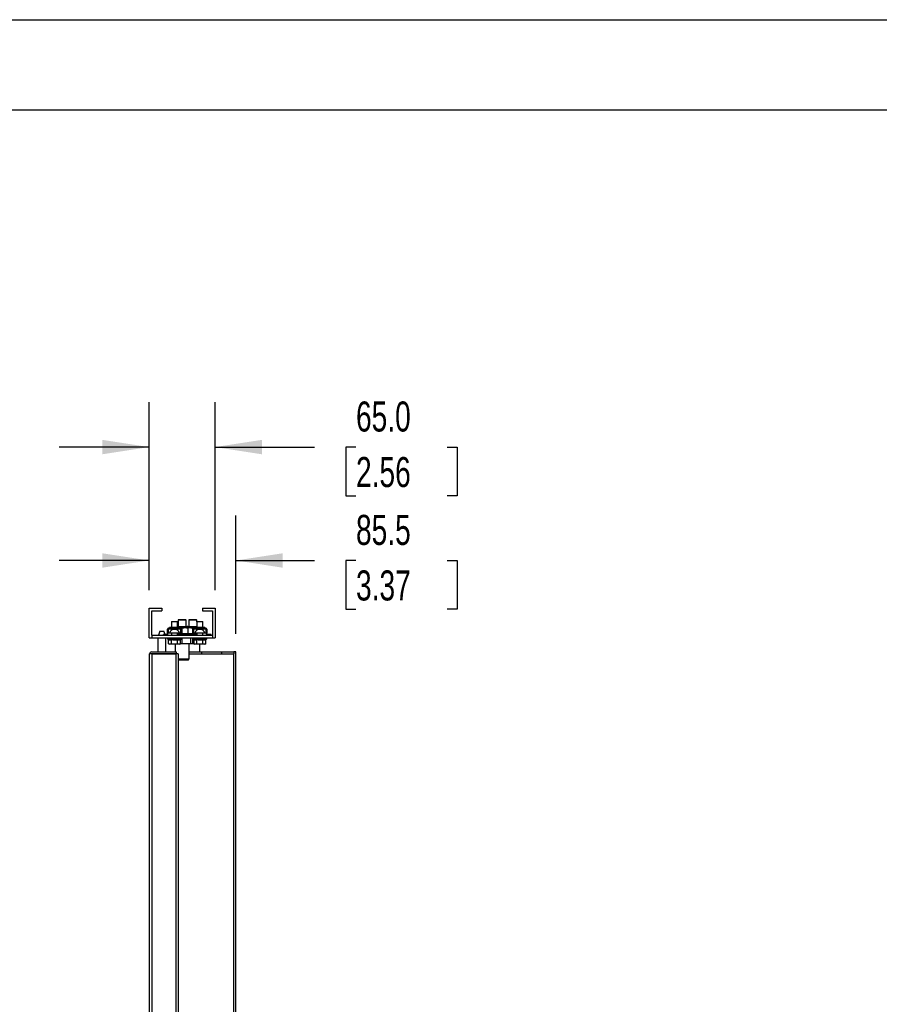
# Model space of a CAD drawing. Header units: millimetres. Extents: x 0 to 3912, y 0 to 3023.
# Tile 13 of 18: x 2216 to 3064, y 2051 to 3023. Entities that reach past the tile are written whole.
import ezdxf

# ---------------------------------------------------------------- set-up
doc = ezdxf.new("R2010")
doc.units = ezdxf.units.MM
doc.header["$LTSCALE"] = 14
doc.layers.add('DIMENSIONS', color=140, linetype='Continuous', lineweight=25)
doc.layers.add('TEXT', color=140, linetype='Continuous', lineweight=25)
doc.styles.add('SLDTEXTSTYLE0', font='TXT', dxfattribs={"width": 0.7})
doc.dimstyles.new('SLDDIMSTYLE0', dxfattribs={"dimtxt": 30.212109, "dimasz": 46.228, "dimexe": 0, "dimexo": 0.0625, "dimgap": 7.553027, "dimtad": 0, "dimtih": 1, "dimtoh": 1, "dimdec": 1, "dimrnd": 1e-09, "dimzin": 4, "dimdsep": 46, "dimtxsty": 'SLDTEXTSTYLE0', "dimsah": 1, "dimcen": 0.09, "dimadec": 0, "dimazin": 1, "dimtfac": 1, "dimtdec": 1, "dimtmove": 0, "dimatfit": 0, "dimfxl": 0, "dimfrac": 2, "dimtolj": 1, "dimtzin": 12, "dimarcsym": 0})
doc.dimstyles.new('SLDDIMSTYLE2', dxfattribs={"dimtxt": 30.212109, "dimasz": 46.228, "dimexe": 0, "dimexo": 0.0625, "dimgap": 7.553027, "dimtad": 0, "dimtih": 1, "dimtoh": 1, "dimdec": 1, "dimrnd": 1e-09, "dimzin": 12, "dimdsep": 46, "dimtxsty": 'SLDTEXTSTYLE0', "dimsah": 1, "dimcen": 0.09, "dimadec": 0, "dimazin": 3, "dimtfac": 1, "dimtdec": 1, "dimtmove": 0, "dimatfit": 0, "dimfxl": 0, "dimfrac": 2, "dimtolj": 1, "dimtzin": 12, "dimarcsym": 0})

# ---------------------------------------------------------------- blocks, each defined once
blk = doc.blocks.new('_D_12')
at = {"layer": 'DIMENSIONS'}
for p, q in [((2343.8, 2459.84), (2343.8, 2645.54)), ((2408.8, 2459.84), (2408.8, 2645.54)), ((2343.8, 2601.09), (2254.9, 2601.09)), ((2408.8, 2601.09), (2506.85, 2601.09)), ((2547.79, 2601.09), (2537.64, 2601.09)), ((2537.64, 2601.09), (2537.64, 2553.07)), ((2637.56, 2601.09), (2647.71, 2601.09)), ((2647.71, 2601.09), (2647.71, 2553.07)), ((2537.64, 2553.07), (2547.79, 2553.07)), ((2647.71, 2553.07), (2637.56, 2553.07))]:
    blk.add_line(p, q, dxfattribs=at)
for points in [[(2343.8, 2601.09), (2297.57, 2608.2), (2297.57, 2593.97)], [(2408.8, 2601.09), (2455.03, 2593.97), (2455.03, 2608.2)]]:
    blk.add_solid(points, dxfattribs=at)
at = {"layer": 'DIMENSIONS', "char_height": 29.633, "attachment_point": 1, "style": 'SLDTEXTSTYLE0'}
for s, insert in [('65.0', (2547.79, 2646.05)), ('2.56', (2547.79, 2591.27))]:
    blk.add_mtext(s, dxfattribs=dict(at, insert=insert))
blk = doc.blocks.new('_D_13')
at = {"layer": 'DIMENSIONS'}
for p, q in [((2343.8, 2459.84), (2343.8, 2533.69)), ((2429.3, 2416.84), (2429.3, 2533.69)), ((2343.8, 2489.24), (2254.9, 2489.24)), ((2429.3, 2489.24), (2506.85, 2489.24)), ((2547.79, 2489.24), (2537.64, 2489.24)), ((2537.64, 2489.24), (2537.64, 2441.22)), ((2637.56, 2489.24), (2647.71, 2489.24)), ((2647.71, 2489.24), (2647.71, 2441.22)), ((2537.64, 2441.22), (2547.79, 2441.22)), ((2647.71, 2441.22), (2637.56, 2441.22))]:
    blk.add_line(p, q, dxfattribs=at)
for points in [[(2343.8, 2489.24), (2297.57, 2496.35), (2297.57, 2482.12)], [(2429.3, 2489.24), (2475.53, 2482.12), (2475.53, 2496.35)]]:
    blk.add_solid(points, dxfattribs=at)
at = {"layer": 'DIMENSIONS', "char_height": 29.633, "attachment_point": 1, "style": 'SLDTEXTSTYLE0'}
for s, insert in [('85.5', (2547.79, 2534.2)), ('3.37', (2547.79, 2479.42))]:
    blk.add_mtext(s, dxfattribs=dict(at, insert=insert))
blk = doc.blocks.new('_D_14')
at = {"layer": 'DIMENSIONS'}
for p, q in [((2327.37, 1596.89), (2327.37, 1810.79)), ((2114.84, 1766.34), (2104.7, 1766.34)), ((2104.7, 1766.34), (2104.7, 1718.33)), ((2204.62, 1766.34), (2214.76, 1766.34)), ((2214.76, 1766.34), (2214.76, 1718.33)), ((2327.37, 1766.34), (2245.56, 1766.34)), ((2344.3, 1766.34), (2433.2, 1766.34)), ((2104.7, 1718.33), (2114.84, 1718.33)), ((2214.76, 1718.33), (2204.62, 1718.33))]:
    blk.add_line(p, q, dxfattribs=at)
for points in [[(2327.37, 1766.34), (2281.14, 1773.46), (2281.14, 1759.23)], [(2344.3, 1766.34), (2390.53, 1759.23), (2390.53, 1773.46)]]:
    blk.add_solid(points, dxfattribs=at)
at = {"layer": 'DIMENSIONS', "char_height": 29.633, "attachment_point": 1, "style": 'SLDTEXTSTYLE0'}
for s, insert in [('16.9', (2114.84, 1811.31)), ('0.67', (2114.84, 1756.53))]:
    blk.add_mtext(s, dxfattribs=dict(at, insert=insert))

msp = doc.modelspace()

# ---------------------------------------------------------------- linework, layer by layer
at = {"color": 7, "linetype": 'Continuous'}
msp.add_line((0.03, 3022.64), (3911.63, 3022.64), dxfattribs=at)
for p, q in [((2343.8, 2413.06), (2343.8, 2442.06)), ((2343.8, 2442.06), (2356.3, 2442.06)), ((2346.3, 2439.56), (2356.3, 2439.56)), ((2346.3, 2415.56), (2346.3, 2439.56)), ((2356.3, 2442.06), (2356.3, 2439.56)), ((2396.3, 2442.06), (2396.3, 2439.56)), ((2396.3, 2442.06), (2408.8, 2442.06)), ((2396.3, 2439.56), (2406.3, 2439.56)), ((2406.3, 2439.56), (2406.3, 2415.56)), ((2408.8, 2442.06), (2408.8, 2413.06)), ((2366.3, 2429.06), (2365.8, 2428.56)), ((2365.8, 2428.56), (2365.8, 2423.06)), ((2371.8, 2428.56), (2365.8, 2428.56)), ((2366.3, 2429.06), (2371.3, 2429.06)), ((2371.8, 2428.56), (2371.3, 2429.06)), ((2371.8, 2423.06), (2371.8, 2428.56)), ((2372.9, 2431.06), (2372.3, 2430.46)), ((2372.3, 2430.46), (2372.3, 2424.06)), ((2380.3, 2430.46), (2372.3, 2430.46)), ((2372.9, 2431.06), (2379.7, 2431.06)), ((2380.3, 2430.46), (2379.7, 2431.06)), ((2380.3, 2424.06), (2380.3, 2430.46)), ((2383.4, 2431.06), (2382.8, 2430.46)), ((2382.8, 2430.46), (2382.8, 2424.06)), ((2390.8, 2430.46), (2382.8, 2430.46)), ((2383.4, 2431.06), (2390.2, 2431.06)), ((2390.8, 2430.46), (2390.2, 2431.06)), ((2390.8, 2428.56), (2390.8, 2430.46)), ((2391.3, 2429.06), (2390.8, 2428.56)), ((2390.8, 2428.56), (2390.8, 2423.06)), ((2396.8, 2428.56), (2390.8, 2428.56)), ((2391.3, 2429.06), (2396.3, 2429.06)), ((2396.8, 2428.56), (2396.3, 2429.06)), ((2396.8, 2423.06), (2396.8, 2428.56)), ((2354.3, 2419.56), (2352.97, 2415.56)), ((2354.3, 2419.56), (2358.3, 2419.56)), ((2359.47, 2416.06), (2358.3, 2419.56)), ((2361.8, 2417.56), (2361.8, 2421.56)), ((2362.3, 2421.56), (2362.3, 2417.56)), ((2362.8, 2422.06), (2362.8, 2422.56)), ((2374.8, 2422.56), (2362.8, 2422.56)), ((2364.29, 2422.06), (2362.8, 2422.06)), ((2362.8, 2417.56), (2362.8, 2421.81)), ((2362.8, 2421.81), (2367.3, 2421.81)), ((2363.8, 2423.06), (2363.8, 2422.56)), ((2373.8, 2423.06), (2363.8, 2423.06)), ((2364.29, 2422.06), (2367.3, 2422.06)), ((2367.3, 2421.81), (2367.3, 2422.06)), ((2367.3, 2422.06), (2370.3, 2422.06)), ((2367.3, 2421.06), (2367.3, 2421.81)), ((2367.3, 2421.81), (2370.3, 2421.81)), ((2370.3, 2421.06), (2367.3, 2421.06)), ((2370.3, 2421.81), (2370.3, 2422.06)), ((2370.3, 2422.06), (2373.31, 2422.06)), ((2370.3, 2421.81), (2374.8, 2421.81)), ((2370.3, 2421.81), (2370.3, 2421.06)), ((2371.8, 2424.06), (2381.3, 2424.06)), ((2374.8, 2422.06), (2373.31, 2422.06)), ((2373.8, 2422.56), (2373.8, 2423.06)), ((2379.25, 2423.06), (2373.8, 2423.06)), ((2373.8, 2422.99), (2376.32, 2422.53)), ((2374.8, 2422.06), (2374.8, 2422.56)), ((2374.8, 2421.81), (2374.8, 2417.56)), ((2375.3, 2417.56), (2375.3, 2421.56)), ((2375.8, 2421.56), (2375.8, 2417.56)), ((2376.32, 2417.06), (2376.32, 2422.53)), ((2379.35, 2423.06), (2379.25, 2423.06)), ((2382.3, 2423.06), (2379.35, 2423.06)), ((2381.8, 2424.06), (2386.8, 2424.06)), ((2383.72, 2423.06), (2382.3, 2423.06)), ((2382.3, 2417.06), (2382.3, 2422.53)), ((2382.31, 2422.81), (2383.72, 2423.06)), ((2383.81, 2423.06), (2383.72, 2423.06)), ((2388.8, 2423.06), (2383.81, 2423.06)), ((2386.8, 2424.06), (2390.8, 2424.06)), ((2386.8, 2422.51), (2388.8, 2422.88)), ((2386.8, 2421.56), (2386.8, 2422.51)), ((2386.8, 2417.56), (2386.8, 2421.56)), ((2387.3, 2421.56), (2387.3, 2417.56)), ((2387.8, 2422.06), (2387.8, 2422.56)), ((2399.8, 2422.56), (2387.8, 2422.56)), ((2389.29, 2422.06), (2387.8, 2422.06)), ((2387.8, 2417.56), (2387.8, 2421.81)), ((2387.8, 2421.81), (2392.3, 2421.81)), ((2388.8, 2423.06), (2388.8, 2422.56)), ((2398.8, 2423.06), (2388.8, 2423.06)), ((2389.29, 2422.06), (2392.3, 2422.06)), ((2392.3, 2421.81), (2392.3, 2422.06)), ((2392.3, 2422.06), (2395.3, 2422.06)), ((2392.3, 2421.81), (2395.3, 2421.81)), ((2392.3, 2421.06), (2392.3, 2421.81)), ((2395.3, 2421.06), (2392.3, 2421.06)), ((2395.3, 2421.81), (2395.3, 2422.06)), ((2395.3, 2422.06), (2398.31, 2422.06)), ((2395.3, 2421.81), (2399.8, 2421.81)), ((2395.3, 2421.81), (2395.3, 2421.06)), ((2399.8, 2422.06), (2398.31, 2422.06)), ((2398.8, 2422.56), (2398.8, 2423.06)), ((2399.8, 2422.06), (2399.8, 2422.56)), ((2399.8, 2421.81), (2399.8, 2417.56)), ((2400.3, 2417.56), (2400.3, 2421.56)), ((2400.8, 2421.56), (2400.8, 2417.56)), ((2343.8, 2413.06), (2346.3, 2413.06)), ((2346.3, 2415.56), (2346.3, 2413.06)), ((2346.3, 2415.56), (2406.3, 2415.56)), ((2346.3, 2415.56), (2346.3, 2415.56)), ((2346.3, 2413.06), (2406.3, 2413.06)), ((2352.3, 2413.06), (2352.3, 2399.06)), ((2357.8, 2415.56), (2357.8, 2416.06)), ((2361.3, 2416.06), (2357.8, 2416.06)), ((2360.3, 2399.06), (2360.3, 2413.06)), ((2361.8, 2417.56), (2362.3, 2417.56)), ((2361.8, 2416.56), (2361.8, 2417.56)), ((2361.8, 2413.06), (2361.8, 2412.06)), ((2361.8, 2412.06), (2363.03, 2411.35)), ((2375.8, 2412.06), (2361.8, 2412.06)), ((2362.3, 2416.56), (2362.3, 2417.56)), ((2363.95, 2417.56), (2362.8, 2417.56)), ((2363.03, 2407.01), (2363.03, 2411.35)), ((2373.65, 2417.56), (2363.95, 2417.56)), ((2365.8, 2417.56), (2365.8, 2415.56)), ((2365.91, 2407.01), (2365.91, 2411.35)), ((2371.69, 2407.01), (2371.69, 2411.35)), ((2371.8, 2415.56), (2371.8, 2417.56)), ((2371.8, 2417.06), (2375.3, 2417.06)), ((2375.3, 2416.56), (2371.8, 2416.56)), ((2374.8, 2417.56), (2373.65, 2417.56)), ((2374.57, 2411.35), (2375.8, 2412.06)), ((2374.57, 2407.01), (2374.57, 2411.35)), ((2375.8, 2417.56), (2375.3, 2417.56)), ((2375.3, 2416.56), (2375.3, 2417.56)), ((2375.8, 2416.56), (2375.8, 2417.56)), ((2375.8, 2417.06), (2384.3, 2417.06)), ((2384.8, 2416.56), (2375.8, 2416.56)), ((2375.8, 2412.06), (2375.8, 2413.06)), ((2379.8, 2416.06), (2376.3, 2416.06)), ((2376.31, 2407.06), (2376.31, 2413.06)), ((2379.8, 2415.56), (2379.8, 2416.06)), ((2382.8, 2415.56), (2382.8, 2416.06)), ((2386.3, 2416.06), (2382.8, 2416.06)), ((2384.8, 2416.56), (2384.3, 2417.06)), ((2384.3, 2417.06), (2386.8, 2417.06)), ((2384.8, 2416.06), (2384.8, 2416.56)), ((2386.8, 2416.56), (2384.8, 2416.56)), ((2384.81, 2407.06), (2384.81, 2413.06)), ((2386.8, 2417.56), (2387.3, 2417.56)), ((2386.8, 2416.56), (2386.8, 2417.56)), ((2386.8, 2413.06), (2386.8, 2412.06)), ((2386.8, 2412.06), (2388.03, 2411.35)), ((2386.8, 2407.06), (2386.8, 2412.06)), ((2400.8, 2412.06), (2386.8, 2412.06)), ((2387.3, 2416.56), (2387.3, 2417.56)), ((2387.3, 2417.06), (2390.8, 2417.06)), ((2390.8, 2416.56), (2387.3, 2416.56)), ((2388.95, 2417.56), (2387.8, 2417.56)), ((2388.03, 2407.01), (2388.03, 2411.35)), ((2398.65, 2417.56), (2388.95, 2417.56)), ((2390.8, 2417.56), (2390.8, 2415.56)), ((2390.91, 2407.01), (2390.91, 2411.35)), ((2396.69, 2407.01), (2396.69, 2411.35)), ((2396.8, 2415.56), (2396.8, 2417.56)), ((2399.8, 2417.56), (2398.65, 2417.56)), ((2399.57, 2411.35), (2400.8, 2412.06)), ((2399.57, 2407.01), (2399.57, 2411.35)), ((2400.8, 2417.56), (2400.3, 2417.56)), ((2400.3, 2416.56), (2400.3, 2417.56)), ((2400.8, 2416.56), (2400.8, 2417.56)), ((2400.8, 2412.06), (2400.8, 2413.06)), ((2404.8, 2416.06), (2401.3, 2416.06)), ((2404.8, 2415.56), (2404.8, 2416.06)), ((2406.3, 2415.56), (2406.3, 2413.06)), ((2406.3, 2415.56), (2406.3, 2415.56)), ((2406.3, 2413.06), (2408.8, 2413.06)), ((2346.3, 2399.06), (2370.3, 2399.06)), ((2363.01, 2407.02), (2363.8, 2406.56)), ((2364.47, 2406.56), (2363.8, 2406.56)), ((2368.8, 2406.56), (2364.47, 2406.56)), ((2373.13, 2406.56), (2368.8, 2406.56)), ((2369.3, 2406.56), (2369.3, 2399.06)), ((2370.3, 2399.06), (2370.3, 2397.06)), ((2373.8, 2406.56), (2373.13, 2406.56)), ((2373.8, 2406.56), (2374.59, 2407.02)), ((2376.31, 2407.06), (2374.57, 2407.06)), ((2384.81, 2407.06), (2376.31, 2407.06)), ((2383.3, 2392.06), (2383.3, 2407.06)), ((2383.3, 2399.06), (2395.3, 2399.06)), ((2386.8, 2407.06), (2384.81, 2407.06)), ((2388.03, 2407.06), (2386.8, 2407.06)), ((2388.01, 2407.02), (2388.8, 2406.56)), ((2389.47, 2406.56), (2388.8, 2406.56)), ((2393.8, 2406.56), (2389.47, 2406.56)), ((2393.8, 2399.06), (2393.8, 2406.56)), ((2398.13, 2406.56), (2393.8, 2406.56)), ((2395.3, 2399.06), (2395.3, 2397.06)), ((2395.3, 2399.06), (2415.3, 2399.06)), ((2398.8, 2406.56), (2398.13, 2406.56)), ((2398.8, 2406.56), (2399.59, 2407.02)), ((2415.3, 2399.06), (2415.3, 2397.06)), ((2415.3, 2399.06), (2427.3, 2399.06)), ((2429.3, 2399.06), (2427.3, 2399.06)), ((2427.3, 2399.06), (2427.3, 2397.06)), ((2429.3, 736.06), (2429.3, 2399.06)), ((2344.3, 738.06), (2344.3, 2397.06)), ((2346.3, 2397.06), (2344.3, 2397.06)), ((2346.3, 2397.06), (2346.3, 738.06)), ((2370.3, 2397.06), (2346.3, 2397.06)), ((2346.3, 2397.06), (2370.3, 2397.06)), ((2348.3, 2397.06), (2348.3, 2397.06)), ((2348.3, 2397.06), (2348.3, 2397.06)), ((2352.3, 2397.06), (2352.3, 2397.06)), ((2360.3, 2397.06), (2360.3, 2397.06)), ((2369.3, 2397.06), (2369.3, 2397.06)), ((2372.3, 2397.06), (2370.3, 2397.06)), ((2370.3, 738.06), (2370.3, 2397.06)), ((2372.3, 2397.06), (2372.3, 738.06)), ((2372.3, 2392.06), (2383.3, 2392.06)), ((2373.3, 2391.06), (2372.3, 2391.06)), ((2382.3, 2391.06), (2373.3, 2391.06)), ((2382.3, 2391.06), (2383.3, 2392.06)), ((2383.3, 2397.06), (2395.3, 2397.06)), ((2395.3, 2397.06), (2415.3, 2397.06)), ((2415.3, 2397.06), (2427.3, 2397.06)), ((2427.3, 738.06), (2427.3, 2397.06))]:
    msp.add_line(p, q)
at = {"flags": 128}
msp.add_lwpolyline([(2381.8, 2424.06), (2381.6, 2424.04), (2381.55, 2424.03)], dxfattribs=at)
for centre, radius, start, end in [((2362.8, 2421.56), 1, 90, 180), ((2362.8, 2421.56), 0.5, 90, 180), ((2363.05, 2421.81), 0.25, 90, 180), ((2374.55, 2421.81), 0.25, 0, 90), ((2374.8, 2421.56), 1, 0, 90), ((2374.8, 2421.56), 0.5, 0, 90), ((2381.3, 2423.06), 1, 0, 90), ((2387.8, 2421.56), 1, 90, 180), ((2387.8, 2421.56), 0.5, 90, 180), ((2388.05, 2421.81), 0.25, 90, 180), ((2399.55, 2421.81), 0.25, 0, 90), ((2399.8, 2421.56), 1, 0, 90), ((2399.8, 2421.56), 0.5, 0, 90), ((2361.3, 2416.56), 0.5, 270, 0), ((2361.3, 2416.56), 1, 270, 0), ((2376.3, 2416.56), 1, 180, 270), ((2376.3, 2416.56), 0.5, 180, 270), ((2386.3, 2416.56), 0.5, 270, 0), ((2386.3, 2416.56), 1, 270, 0), ((2401.3, 2416.56), 1, 180, 270), ((2401.3, 2416.56), 0.5, 180, 270), ((2346.3, 2397.06), 2, 90, 180), ((2346.3, 2397.06), 0.002, 90, 180)]:
    msp.add_arc(centre, radius, start, end)
for centre, start_param, end_param in [((2367.3, 2410.56), 0, 0.841069), ((2370.3, 2410.56), 5.442117, 6.283185), ((2392.3, 2410.56), 0, 0.841069), ((2395.3, 2410.56), 5.442117, 6.283185)]:
    msp.add_ellipse(centre, major_axis=(0, 10.5), ratio=0.428571, start_param=start_param, end_param=end_param)
for points, knots in [([(2376.32, 2422.53), (2376.42, 2422.57), (2376.62, 2422.63), (2376.91, 2422.72), (2377.2, 2422.79), (2377.49, 2422.86), (2377.85, 2422.93), (2378.27, 2423), (2378.76, 2423.05), (2379.09, 2423.06), (2379.25, 2423.06)], [0, 0, 0, 0, 0.103533, 0.205091, 0.304997, 0.403612, 0.501334, 0.670152, 0.835312, 1, 1, 1, 1]), ([(2379.35, 2423.06), (2379.43, 2423.06), (2379.59, 2423.06), (2379.84, 2423.05), (2380.09, 2423.02), (2380.33, 2423), (2380.59, 2422.96), (2381, 2422.89), (2381.57, 2422.76), (2382.05, 2422.6), (2382.3, 2422.53)], [0, 0, 0, 0, 0.082514, 0.164741, 0.247107, 0.330022, 0.413887, 0.49908, 0.744923, 1, 1, 1, 1]), ([(2382.3, 2422.53), (2382.3, 2422.56), (2382.3, 2422.62), (2382.3, 2422.71), (2382.3, 2422.79), (2382.3, 2422.86), (2382.3, 2422.93), (2382.3, 2423), (2382.3, 2423.05), (2382.3, 2423.06), (2382.3, 2423.06)], [0, 0, 0, 0, 0.1036423, 0.2052475, 0.3051422, 0.4036909, 0.5012959, 0.6700542, 0.835213, 1, 1, 1, 1]), ([(2383.81, 2423.06), (2383.89, 2423.06), (2384.06, 2423.06), (2384.31, 2423.05), (2384.56, 2423.02), (2384.81, 2422.99), (2385.07, 2422.96), (2385.48, 2422.88), (2386.06, 2422.75), (2386.55, 2422.59), (2386.8, 2422.51)], [0, 0, 0, 0, 0.08263, 0.164956, 0.247418, 0.330442, 0.414439, 0.499801, 0.745129, 1, 1, 1, 1]), ([(2363.03, 2411.35), (2363.09, 2411.32), (2363.21, 2411.25), (2363.39, 2411.17), (2363.56, 2411.09), (2363.8, 2411), (2364.1, 2410.93), (2364.47, 2410.9), (2364.83, 2410.93), (2365.19, 2411.02), (2365.56, 2411.16), (2365.79, 2411.29), (2365.91, 2411.35)], [0, 0, 0, 0, 0.064561, 0.127567, 0.189361, 0.250336, 0.3758, 0.499077, 0.622723, 0.748686, 0.871972, 1, 1, 1, 1]), ([(2365.91, 2411.35), (2366.03, 2411.32), (2366.27, 2411.25), (2366.63, 2411.17), (2366.99, 2411.09), (2367.47, 2411), (2368.07, 2410.93), (2368.8, 2410.9), (2369.53, 2410.93), (2370.25, 2411.02), (2370.98, 2411.16), (2371.45, 2411.29), (2371.69, 2411.35)], [0, 0, 0, 0, 0.064569, 0.127595, 0.189421, 0.250439, 0.376357, 0.500016, 0.623878, 0.750082, 0.872696, 1, 1, 1, 1]), ([(2371.69, 2411.35), (2371.75, 2411.32), (2371.87, 2411.25), (2372.05, 2411.17), (2372.22, 2411.09), (2372.46, 2411), (2372.76, 2410.93), (2373.13, 2410.9), (2373.49, 2410.93), (2373.85, 2411.02), (2374.22, 2411.16), (2374.45, 2411.29), (2374.57, 2411.35)], [0, 0, 0, 0, 0.0645608, 0.1275666, 0.1893611, 0.2503362, 0.3758004, 0.4990765, 0.6227226, 0.7486862, 0.8719717, 1, 1, 1, 1]), ([(2388.03, 2411.35), (2388.09, 2411.32), (2388.21, 2411.25), (2388.39, 2411.17), (2388.56, 2411.09), (2388.8, 2411), (2389.1, 2410.93), (2389.47, 2410.9), (2389.83, 2410.93), (2390.19, 2411.02), (2390.56, 2411.16), (2390.79, 2411.29), (2390.91, 2411.35)], [0, 0, 0, 0, 0.064561, 0.127567, 0.189361, 0.250336, 0.3758, 0.499077, 0.622723, 0.748686, 0.871972, 1, 1, 1, 1]), ([(2390.91, 2411.35), (2391.03, 2411.32), (2391.27, 2411.25), (2391.63, 2411.17), (2391.99, 2411.09), (2392.47, 2411), (2393.07, 2410.93), (2393.8, 2410.9), (2394.53, 2410.93), (2395.25, 2411.02), (2395.98, 2411.16), (2396.45, 2411.29), (2396.69, 2411.35)], [0, 0, 0, 0, 0.064569, 0.127595, 0.189421, 0.250439, 0.376357, 0.500016, 0.623878, 0.750082, 0.872696, 1, 1, 1, 1]), ([(2396.69, 2411.35), (2396.75, 2411.32), (2396.87, 2411.25), (2397.05, 2411.17), (2397.22, 2411.09), (2397.46, 2411), (2397.76, 2410.93), (2398.13, 2410.9), (2398.49, 2410.93), (2398.85, 2411.02), (2399.22, 2411.16), (2399.45, 2411.29), (2399.57, 2411.35)], [0, 0, 0, 0, 0.064561, 0.127567, 0.189361, 0.250336, 0.3758, 0.499077, 0.622723, 0.748686, 0.871972, 1, 1, 1, 1]), ([(2364.47, 2406.56), (2364.42, 2406.56), (2364.32, 2406.57), (2364.18, 2406.58), (2364.03, 2406.6), (2363.89, 2406.64), (2363.67, 2406.7), (2363.38, 2406.81), (2363.15, 2406.94), (2363.03, 2407.01)], [0, 0, 0, 0, 0.099282, 0.198144, 0.29734, 0.397599, 0.499616, 0.744936, 1, 1, 1, 1]), ([(2365.91, 2407.01), (2365.85, 2406.98), (2365.73, 2406.91), (2365.55, 2406.82), (2365.38, 2406.74), (2365.18, 2406.67), (2364.96, 2406.61), (2364.71, 2406.57), (2364.55, 2406.57), (2364.47, 2406.56)], [0, 0, 0, 0, 0.12912, 0.255064, 0.378521, 0.500279, 0.669226, 0.834676, 1, 1, 1, 1]), ([(2368.8, 2406.56), (2368.7, 2406.56), (2368.51, 2406.57), (2368.22, 2406.58), (2367.93, 2406.6), (2367.64, 2406.64), (2367.2, 2406.7), (2366.63, 2406.81), (2366.15, 2406.94), (2365.91, 2407.01)], [0, 0, 0, 0, 0.099184, 0.197982, 0.29715, 0.397417, 0.499478, 0.744964, 1, 1, 1, 1]), ([(2371.69, 2407.01), (2371.57, 2406.98), (2371.33, 2406.91), (2370.97, 2406.82), (2370.61, 2406.75), (2370.21, 2406.67), (2369.77, 2406.61), (2369.28, 2406.57), (2368.96, 2406.57), (2368.8, 2406.56)], [0, 0, 0, 0, 0.128804, 0.254564, 0.377962, 0.499774, 0.669131, 0.834745, 1, 1, 1, 1]), ([(2373.13, 2406.56), (2373.08, 2406.56), (2372.98, 2406.57), (2372.84, 2406.58), (2372.69, 2406.6), (2372.55, 2406.64), (2372.33, 2406.7), (2372.04, 2406.81), (2371.81, 2406.94), (2371.69, 2407.01)], [0, 0, 0, 0, 0.099282, 0.198144, 0.29734, 0.397599, 0.499616, 0.744936, 1, 1, 1, 1]), ([(2374.57, 2407.01), (2374.51, 2406.98), (2374.39, 2406.91), (2374.21, 2406.82), (2374.04, 2406.74), (2373.84, 2406.67), (2373.62, 2406.61), (2373.37, 2406.57), (2373.21, 2406.57), (2373.13, 2406.56)], [0, 0, 0, 0, 0.12912, 0.255064, 0.378521, 0.500279, 0.669226, 0.834676, 1, 1, 1, 1]), ([(2389.47, 2406.56), (2389.42, 2406.56), (2389.32, 2406.57), (2389.18, 2406.58), (2389.03, 2406.6), (2388.89, 2406.64), (2388.67, 2406.7), (2388.38, 2406.81), (2388.15, 2406.94), (2388.03, 2407.01)], [0, 0, 0, 0, 0.0992825, 0.1981442, 0.2973396, 0.3975989, 0.499616, 0.744936, 1, 1, 1, 1]), ([(2390.91, 2407.01), (2390.85, 2406.98), (2390.73, 2406.91), (2390.55, 2406.82), (2390.38, 2406.74), (2390.18, 2406.67), (2389.96, 2406.61), (2389.71, 2406.57), (2389.55, 2406.57), (2389.47, 2406.56)], [0, 0, 0, 0, 0.12912, 0.255064, 0.378521, 0.500279, 0.669226, 0.834676, 1, 1, 1, 1]), ([(2393.8, 2406.56), (2393.7, 2406.56), (2393.51, 2406.57), (2393.22, 2406.58), (2392.93, 2406.6), (2392.64, 2406.64), (2392.2, 2406.7), (2391.63, 2406.81), (2391.15, 2406.94), (2390.91, 2407.01)], [0, 0, 0, 0, 0.099184, 0.197982, 0.29715, 0.397417, 0.499478, 0.744964, 1, 1, 1, 1]), ([(2396.69, 2407.01), (2396.57, 2406.98), (2396.33, 2406.91), (2395.97, 2406.82), (2395.61, 2406.75), (2395.21, 2406.67), (2394.77, 2406.61), (2394.28, 2406.57), (2393.96, 2406.57), (2393.8, 2406.56)], [0, 0, 0, 0, 0.1288041, 0.2545643, 0.3779619, 0.4997735, 0.6691313, 0.8347446, 1, 1, 1, 1]), ([(2398.13, 2406.56), (2398.08, 2406.56), (2397.98, 2406.57), (2397.84, 2406.58), (2397.69, 2406.6), (2397.55, 2406.64), (2397.33, 2406.7), (2397.04, 2406.81), (2396.81, 2406.94), (2396.69, 2407.01)], [0, 0, 0, 0, 0.099282, 0.198144, 0.29734, 0.397599, 0.499616, 0.744936, 1, 1, 1, 1]), ([(2399.57, 2407.01), (2399.51, 2406.98), (2399.39, 2406.91), (2399.21, 2406.82), (2399.04, 2406.74), (2398.84, 2406.67), (2398.62, 2406.61), (2398.37, 2406.57), (2398.21, 2406.57), (2398.13, 2406.56)], [0, 0, 0, 0, 0.12912, 0.255064, 0.378521, 0.500279, 0.669226, 0.834676, 1, 1, 1, 1])]:
    msp.add_open_spline(points, degree=3, knots=knots)
at = {"layer": 'TEXT'}
msp.add_line((88.9, 2933.7), (3822.7, 2933.7), dxfattribs=at)

# ---------------------------------------------------------------- dimensions: what is measured, and where the dimension line sits
at = {"layer": 'DIMENSIONS'}
for base, p1, p2, dimstyle, picture, middle in [((2408.8, 2601.09), (2343.8, 2442.06), (2408.8, 2442.06), 'SLDDIMSTYLE0', '_D_12', (2592.67, 2601.09)), ((2429.3, 2489.24), (2343.8, 2442.06), (2429.3, 2399.06), 'SLDDIMSTYLE2', '_D_13', (2592.67, 2489.24)), ((2327.37, 1766.34), (2344.3, 2397.06), (2327.37, 1579.11), 'SLDDIMSTYLE2', '_D_14', (2159.73, 1766.34))]:
    dim = msp.add_linear_dim(base=base, p1=p1, p2=p2, dimstyle=dimstyle, dxfattribs=at)
    dim.commit()
    dim.dimension.update_dxf_attribs({"geometry": picture, "text_midpoint": middle, "dimtype": 160})

doc.saveas('drawing.dxf')
